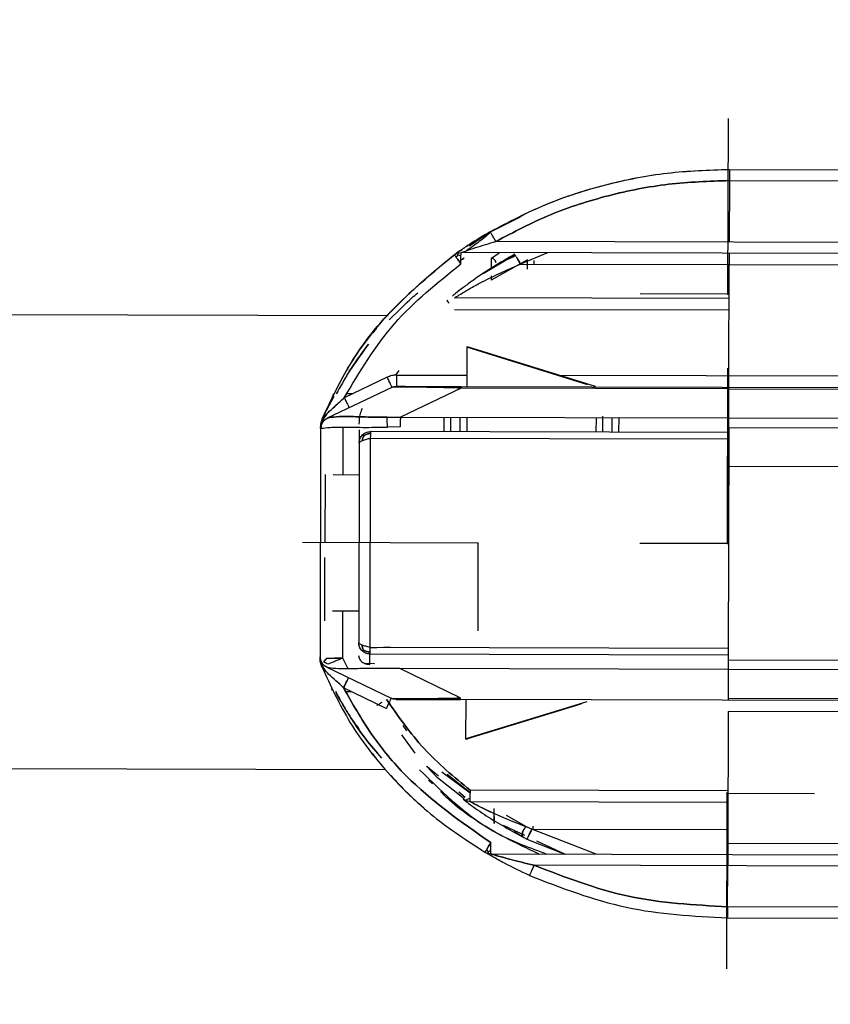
# Model space of a CAD drawing. Header units: millimetres. Extents: x -186 to 167, y -329 to -95.
# Tile 3 of 9: x -117 to -81, y -232 to -189. Entities that reach past the tile are written whole.
import ezdxf

# ---------------------------------------------------------------- set-up
doc = ezdxf.new("R2010")
doc.units = ezdxf.units.MM
doc.header["$PDSIZE"] = -1

msp = doc.modelspace()

# ---------------------------------------------------------------- linework, layer by layer
at = {"color": 7, "linetype": 'Continuous'}
for p, q in [((-85.386, -200.826), (-85.367, -193.091)), ((-85.386, -200.826), (-89.253, -200.817)), ((-85.413, -211.826), (-85.394, -204.091)), ((-85.363, -211.826), (-85.344, -204.091)), ((-96.413, -211.799), (-104.148, -211.78)), ((-96.413, -211.799), (-96.422, -215.667)), ((-85.413, -211.826), (-89.28, -211.817)), ((-85.363, -211.826), (-89.23, -211.817)), ((-85.44, -222.826), (-85.459, -230.562)), ((-85.44, -222.826), (-81.572, -222.836))]:
    msp.add_line(p, q, dxfattribs=at)
at = {"color": 7, "linetype": 'Continuous', "lineweight": 25}
for p, q in [((-85.321, -195.327), (-15.615, -195.499)), ((-85.322, -195.822), (-85.329, -198.531)), ((-85.322, -195.822), (-20.617, -195.982)), ((-95.801, -198.047), (-94.536, -197.425)), ((-96.792, -198.696), (-95.991, -198.148)), ((-13.209, -198.709), (-95.627, -198.506)), ((-97.313, -199.021), (-97.451, -199.091)), ((-97.366, -199.208), (-97.289, -199.091)), ((-97.313, -199.021), (-97.159, -198.997)), ((-97.289, -199.091), (-97.16, -199.142)), ((-97.205, -198.918), (-97.26, -198.955)), ((-12.174, -199.207), (-97.159, -198.997)), ((-96.182, -199.921), (-94.768, -199.086)), ((-95.822, -199.24), (-95.473, -199.001)), ((-94.741, -199.136), (-95.239, -199.363)), ((-93.347, -199.007), (-94.541, -199.504)), ((-94.221, -199.322), (-95.833, -200.206)), ((-94.541, -199.504), (-85.331, -199.526)), ((-94.222, -199.724), (-94.221, -199.322)), ((-93.932, -199.505), (-93.931, -199.34)), ((-85.343, -204.431), (-85.331, -199.522)), ((-85.331, -199.522), (-12.175, -199.703)), ((-95.833, -200.023), (-95.833, -200.206)), ((-100.325, -201.967), (-99.333, -200.994)), ((-99.333, -200.994), (-99.798, -201.45)), ((-97.75, -201.093), (-97.777, -201.116)), ((-85.335, -201.026), (-97.452, -200.997)), ((-100.373, -201.789), (-158.438, -201.646)), ((-97.453, -201.497), (-85.336, -201.526)), ((-100.889, -202.334), (-101.047, -202.531)), ((-96.898, -203.147), (-96.903, -204.886)), ((-91.571, -204.818), (-96.899, -203.163)), ((-96.83, -203.163), (-96.898, -203.147)), ((-91.232, -204.903), (-96.83, -203.163)), ((-99.895, -204.198), (-100.047, -204.401)), ((-99.988, -204.395), (-96.902, -204.402)), ((-28.578, -204.571), (-92.811, -204.412)), ((-100.421, -204.492), (-102.306, -205.392)), ((-100.206, -204.939), (-103.055, -206.3)), ((-102.791, -205.249), (-102.833, -205.334)), ((-102.654, -205.222), (-102.611, -205.141)), ((-101.953, -205.224), (-102.191, -205.223)), ((-97.159, -204.969), (-99.833, -206.245)), ((-85.345, -204.998), (-97.159, -204.969)), ((-97.154, -204.897), (-11.908, -205.108)), ((-85.348, -206.281), (-85.345, -204.998)), ((-103.275, -206.316), (-102.758, -205.319)), ((-103.055, -206.3), (-103.064, -206.304)), ((-100.419, -206.247), (-99.833, -206.245)), ((-99.833, -206.245), (-85.348, -206.281)), ((-97.908, -206.895), (-97.906, -206.25)), ((-97.608, -206.896), (-97.606, -206.251)), ((-97.206, -206.252), (-97.208, -206.897)), ((-96.906, -206.252), (-96.908, -206.898)), ((-91.206, -206.266), (-91.208, -206.912)), ((-90.908, -206.913), (-90.906, -206.207)), ((-90.506, -206.268), (-90.508, -206.914)), ((-90.206, -206.269), (-90.208, -206.914)), ((-85.348, -206.281), (-11.709, -206.462)), ((-103.349, -206.754), (-103.374, -216.81)), ((-103.349, -206.754), (-103.338, -206.75)), ((-102.354, -208.784), (-102.349, -206.693)), ((-85.349, -206.926), (-101.149, -206.887)), ((-99.838, -206.674), (-100.401, -206.688)), ((-85.349, -206.71), (-85.374, -216.946)), ((-85.349, -206.71), (-11.665, -206.892)), ((-101.651, -207.386), (-101.672, -216.186)), ((-101.159, -207.187), (-101.182, -216.387)), ((-85.35, -207.226), (-101.159, -207.187)), ((-11.647, -208.608), (-85.353, -208.426)), ((-103.154, -208.783), (-103.161, -211.783)), ((-102.804, -208.783), (-101.654, -208.786)), ((-103.17, -215.221), (-103.163, -212.437)), ((-102.831, -214.783), (-101.669, -214.786)), ((-102.374, -216.876), (-102.369, -214.784)), ((-101.182, -216.387), (-85.373, -216.426)), ((-100.282, -216.39), (-101.158, -216.433)), ((-103.363, -216.814), (-103.374, -216.81)), ((-103.302, -217.249), (-103.365, -217.007)), ((-102.134, -217.345), (-102.374, -216.876)), ((-101.174, -216.687), (-85.374, -216.726)), ((-85.374, -216.946), (-31.456, -217.079)), ((-103.091, -217.262), (-103.083, -217.266)), ((-103.083, -217.266), (-100.239, -218.64)), ((-101.385, -217.09), (-100.979, -217.105)), ((-99.86, -217.336), (-100.447, -217.331)), ((-97.193, -218.626), (-99.86, -217.336)), ((-85.375, -217.372), (-99.86, -217.336)), ((-85.375, -217.37), (-85.378, -218.656)), ((-31.457, -217.504), (-85.375, -217.37)), ((-102.824, -218.318), (-102.865, -218.233)), ((-100.457, -219.086), (-102.338, -218.177)), ((-102.235, -218.347), (-101.985, -218.347)), ((-14.37, -218.902), (-97.188, -218.697)), ((-96.941, -220.448), (-96.937, -218.709)), ((-14.37, -218.831), (-85.378, -218.656)), ((-91.606, -218.804), (-96.941, -220.433)), ((-91.875, -218.907), (-96.873, -220.433)), ((-85.38, -219.222), (-85.394, -225.031)), ((-53.675, -219.3), (-85.38, -219.222)), ((-99.547, -220.075), (-99.712, -219.845)), ((-99.781, -220.258), (-99.201, -221.064)), ((-96.941, -220.448), (-96.873, -220.433)), ((-100.657, -221.277), (-101.281, -220.54)), ((-101.281, -220.54), (-100.842, -221.059)), ((-100.497, -221.789), (-158.487, -221.646)), ((-100.656, -221.595), (-100.781, -221.436)), ((-98.202, -222.145), (-98.677, -221.632)), ((-98.65, -221.656), (-98.153, -222.054)), ((-97.027, -223.076), (-98.202, -222.145)), ((-98.01, -221.885), (-96.753, -222.813)), ((-97.769, -221.981), (-96.763, -222.788)), ((-98.415, -222.42), (-98.586, -222.258)), ((-97.257, -222.773), (-96.97, -223.003)), ((-96.898, -223.101), (-96.763, -223.052)), ((-85.388, -222.726), (-96.762, -222.698)), ((-96.923, -223.172), (-97.066, -223.096)), ((-96.764, -223.198), (-96.923, -223.172)), ((-96.764, -223.198), (-85.39, -223.226)), ((-95.166, -223.798), (-94.282, -224.287)), ((-95.307, -224.237), (-94.366, -224.674)), ((-93.993, -224.285), (-93.993, -224.419)), ((-94.41, -224.772), (-94.816, -224.53)), ((-91.199, -225.512), (-94.029, -224.405)), ((-94.029, -224.405), (-85.393, -224.426)), ((-94.254, -224.852), (-92.574, -225.509)), ((-93.833, -224.921), (-92.567, -225.509)), ((-93.822, -225.062), (-93.823, -225.062)), ((-85.394, -225.031), (-52.652, -225.112)), ((-96.103, -225.43), (-95.98, -225.483)), ((-95.96, -225.413), (-96.027, -225.306)), ((-95.848, -225.501), (-95.98, -225.483)), ((-95.848, -225.501), (-13.169, -225.705)), ((-14.5, -226.197), (-93.939, -226.001)), ((-85.401, -227.831), (-85.397, -226.022)), ((-20.696, -227.99), (-85.401, -227.831)), ((-85.402, -228.326), (-15.697, -228.498))]:
    msp.add_line(p, q, dxfattribs=at)
at = {"color": 7, "linetype": 'Continuous', "lineweight": 25, "flags": 128}
msp.add_lwpolyline([(-85.345, -204.998), (-48.623, -205.088), (-11.89, -205.179)], dxfattribs=at)
at = {"color": 7, "linetype": 'Continuous', "lineweight": 25}
for radius, start, end in [(66.5, 14.25271, 171.20989), (66.367, 14.2712, 171.19244), (65.997, 14.36443, 171.14349), (58.5, 16.26381, 170.01611), (66.5, 188.50731, 345.47883), (66.367, 188.52475, 345.4352), (65.997, 188.5737, 345.35533), (58.5, 189.70109, 343.42682)]:
    msp.add_arc((-85.413, -211.826), radius, start, end, dxfattribs=at)
for points, knots in [([(-95.877, -198.077), (-95.061, -197.65), (-93.429, -196.796), (-90.791, -195.958), (-88.079, -195.419), (-86.24, -195.357), (-85.321, -195.327)], [0, 0, 0, 0, 0.250139, 0.500156, 0.750099, 1, 1, 1, 1]), ([(-95.877, -198.077), (-95.058, -197.649), (-93.423, -196.793), (-90.782, -195.956), (-88.072, -195.418), (-86.237, -195.357), (-85.321, -195.327)], [0, 0, 0, 0, 0.250904, 0.5012438, 0.7509131, 1, 1, 1, 1]), ([(-85.321, -195.327), (-85.321, -195.333), (-85.321, -195.343), (-85.321, -195.405), (-85.321, -195.469), (-85.321, -195.548), (-85.322, -195.663), (-85.322, -195.759), (-85.322, -195.822)], [0, 0, 0, 0, 0.2395843, 0.3684425, 0.5, 0.6315575, 0.7604158, 1, 1, 1, 1]), ([(-85.322, -195.822), (-86.22, -195.852), (-88.017, -195.912), (-90.666, -196.439), (-93.24, -197.256), (-94.831, -198.089), (-95.627, -198.506)], [0, 0, 0, 0, 0.2501317, 0.5002104, 0.7501855, 1, 1, 1, 1]), ([(-95.627, -198.506), (-94.831, -198.089), (-93.24, -197.256), (-90.666, -196.439), (-88.017, -195.912), (-86.22, -195.852), (-85.322, -195.822)], [0, 0, 0, 0, 0.249792, 0.49979, 0.74986, 1, 1, 1, 1]), ([(-85.322, -195.869), (-85.322, -195.898), (-85.323, -196.038), (-85.323, -196.199), (-85.323, -196.326)], [0, 0, 0, 0, 0.212077, 1, 1, 1, 1]), ([(-95.877, -198.077), (-96.189, -198.264), (-96.666, -198.55), (-97.162, -198.887), (-97.359, -199.025), (-97.438, -199.081), (-97.447, -199.088), (-97.451, -199.091)], [0, 0, 0, 0, 0.470318, 0.716895, 0.850846, 0.923401, 1, 1, 1, 1]), ([(-97.451, -199.091), (-97.448, -199.088), (-97.439, -199.082), (-97.361, -199.026), (-97.162, -198.887), (-96.666, -198.55), (-96.189, -198.264), (-95.877, -198.077)], [0, 0, 0, 0, 0.072739, 0.149175, 0.283123, 0.529694, 1, 1, 1, 1]), ([(-95.858, -198.107), (-96.047, -198.266), (-96.4, -198.565), (-96.754, -198.802), (-96.919, -198.913)], [0, 0, 0, 0, 0.533418, 1, 1, 1, 1]), ([(-95.627, -198.506), (-95.658, -198.452), (-95.706, -198.368), (-95.764, -198.268), (-95.804, -198.2), (-95.836, -198.145), (-95.868, -198.091), (-95.873, -198.083), (-95.877, -198.077)], [0, 0, 0, 0, 0.239567, 0.368431, 0.5, 0.631568, 0.760433, 1, 1, 1, 1]), ([(-95.627, -198.506), (-95.658, -198.452), (-95.706, -198.368), (-95.764, -198.268), (-95.804, -198.2), (-95.836, -198.145), (-95.868, -198.091), (-95.873, -198.083), (-95.877, -198.077)], [0, 0, 0, 0, 0.239567, 0.368431, 0.5, 0.631568, 0.760433, 1, 1, 1, 1]), ([(-97.159, -198.997), (-97.158, -198.997), (-97.156, -198.996), (-97.133, -198.988), (-97.062, -198.963), (-96.855, -198.89), (-96.368, -198.726), (-95.926, -198.595), (-95.627, -198.506)], [0, 0, 0, 0, 0.0253444, 0.0512108, 0.1053513, 0.2226789, 0.4742133, 1, 1, 1, 1]), ([(-97.451, -199.091), (-98.66, -200.093), (-100.474, -201.599), (-102.285, -204.181), (-102.945, -205.604), (-103.275, -206.316)], [0, 0, 0, 0, 0.499081, 0.749442, 1, 1, 1, 1]), ([(-103.275, -206.316), (-102.922, -205.559), (-102.229, -204.076), (-100.388, -201.514), (-98.61, -200.047), (-97.451, -199.091)], [0, 0, 0, 0, 0.266649, 0.522464, 1, 1, 1, 1]), ([(-94.78, -199.064), (-95.1, -199.246), (-95.744, -199.61), (-96.504, -200.124), (-97.048, -200.525), (-97.37, -200.777), (-97.494, -200.881), (-97.537, -200.916)], [0, 0, 0, 0, 0.301998, 0.607191, 0.762241, 0.919588, 1, 1, 1, 1]), ([(-97.451, -199.091), (-97.45, -199.092), (-97.448, -199.094), (-97.432, -199.117), (-97.405, -199.153), (-97.379, -199.189), (-97.366, -199.208)], [0, 0, 0, 0, 0.233185, 0.480209, 0.737402, 1, 1, 1, 1]), ([(-97.366, -199.208), (-97.379, -199.189), (-97.405, -199.153), (-97.432, -199.117), (-97.448, -199.094), (-97.45, -199.092), (-97.451, -199.091)], [0, 0, 0, 0, 0.262598, 0.519791, 0.766814, 1, 1, 1, 1]), ([(-97.366, -199.208), (-97.351, -199.228), (-97.321, -199.269), (-97.268, -199.342), (-97.215, -199.417), (-97.178, -199.468), (-97.16, -199.493)], [0, 0, 0, 0, 0.262598, 0.519791, 0.766815, 1, 1, 1, 1]), ([(-97.16, -199.493), (-97.178, -199.468), (-97.215, -199.417), (-97.268, -199.342), (-97.321, -199.269), (-97.351, -199.228), (-97.366, -199.208)], [0, 0, 0, 0, 0.2331856, 0.4802088, 0.7374024, 1, 1, 1, 1]), ([(-97.289, -199.091), (-97.295, -199.071), (-97.309, -199.03), (-97.311, -199.024), (-97.313, -199.021)], [0, 0, 0, 0, 0.500559, 1, 1, 1, 1]), ([(-97.313, -199.021), (-97.311, -199.024), (-97.309, -199.03), (-97.295, -199.071), (-97.289, -199.091)], [0, 0, 0, 0, 0.499441, 1, 1, 1, 1]), ([(-97.16, -199.142), (-97.16, -199.121), (-97.159, -199.077), (-97.159, -199.032), (-97.159, -199.003), (-97.159, -198.999), (-97.159, -198.997)], [0, 0, 0, 0, 0.25, 0.5, 0.75, 1, 1, 1, 1]), ([(-97.16, -199.493), (-97.16, -199.46), (-97.16, -199.395), (-97.16, -199.302), (-97.16, -199.215), (-97.16, -199.166), (-97.16, -199.142)], [0, 0, 0, 0, 0.2499998, 0.5, 0.75, 1, 1, 1, 1]), ([(-94.712, -199.19), (-94.711, -199.191), (-94.7, -199.211), (-94.673, -199.262), (-94.618, -199.363), (-94.572, -199.448), (-94.541, -199.504)], [0, 0, 0, 0, 0.014413, 0.273897, 0.527989, 1, 1, 1, 1]), ([(-94.541, -199.504), (-94.572, -199.448), (-94.618, -199.363), (-94.673, -199.262), (-94.7, -199.211), (-94.711, -199.191), (-94.712, -199.19)], [0, 0, 0, 0, 0.472011, 0.726103, 0.985587, 1, 1, 1, 1]), ([(-102.306, -205.392), (-101.627, -204.255), (-100.268, -201.978), (-98.197, -200.322), (-97.16, -199.493)], [0, 0, 0, 0, 0.499532, 1, 1, 1, 1]), ([(-102.306, -205.392), (-101.627, -204.255), (-100.268, -201.978), (-98.197, -200.322), (-97.16, -199.493)], [0, 0, 0, 0, 0.499532, 1, 1, 1, 1]), ([(-97.452, -200.997), (-97.448, -200.994), (-97.441, -200.99), (-97.364, -200.941), (-97.171, -200.82), (-96.809, -200.604), (-95.966, -200.13), (-95.16, -199.776), (-94.541, -199.504)], [0, 0, 0, 0, 0.047078, 0.095748, 0.203191, 0.331882, 0.487158, 1, 1, 1, 1]), ([(-97.146, -199.314), (-97.111, -199.292), (-97.042, -199.247), (-97.031, -199.239), (-97.025, -199.236)], [0, 0, 0, 0, 0.499741, 1, 1, 1, 1]), ([(-97.025, -199.236), (-97.03, -199.239), (-97.042, -199.246), (-97.111, -199.291), (-97.146, -199.314)], [0, 0, 0, 0, 0.489667, 1, 1, 1, 1]), ([(-97.025, -199.236), (-97.026, -199.236), (-97.027, -199.237), (-97.056, -199.256), (-97.056, -199.256)], [0, 0, 0, 0, 0.999787, 1, 1, 1, 1]), ([(-95.831, -199.239), (-95.831, -199.257), (-95.831, -199.293), (-95.832, -199.587), (-95.832, -199.733)], [0, 0, 0, 0, 0.5035624, 1, 1, 1, 1]), ([(-95.631, -199.439), (-95.634, -199.414), (-95.638, -199.375), (-95.663, -199.329), (-95.689, -199.297), (-95.721, -199.271), (-95.767, -199.246), (-95.806, -199.241), (-95.831, -199.239)], [0, 0, 0, 0, 0.239457, 0.368361, 0.5, 0.631639, 0.760543, 1, 1, 1, 1]), ([(-95.831, -199.239), (-95.806, -199.241), (-95.767, -199.246), (-95.721, -199.271), (-95.689, -199.297), (-95.663, -199.329), (-95.638, -199.375), (-95.634, -199.414), (-95.631, -199.439)], [0, 0, 0, 0, 0.239457, 0.368361, 0.5, 0.631639, 0.760543, 1, 1, 1, 1]), ([(-99.798, -201.45), (-99.643, -201.291), (-99.4, -201.042), (-99.157, -200.845), (-99.069, -200.774)], [0, 0, 0, 0, 0.638673, 1, 1, 1, 1]), ([(-97.682, -201.228), (-97.697, -201.21), (-97.727, -201.176), (-97.756, -201.141), (-97.774, -201.12), (-97.776, -201.117), (-97.777, -201.116)], [0, 0, 0, 0, 0.262718, 0.519977, 0.766968, 1, 1, 1, 1]), ([(-97.777, -201.116), (-97.776, -201.117), (-97.774, -201.12), (-97.756, -201.141), (-97.727, -201.176), (-97.697, -201.21), (-97.682, -201.228)], [0, 0, 0, 0, 0.233032, 0.480023, 0.737282, 1, 1, 1, 1]), ([(-101.238, -203.035), (-101.506, -203.398), (-101.911, -203.947), (-102.289, -204.567), (-102.499, -204.932), (-102.63, -205.175), (-102.646, -205.206), (-102.654, -205.222)], [0, 0, 0, 0, 0.333255, 0.504483, 0.671142, 0.835519, 1, 1, 1, 1]), ([(-102.276, -204.55), (-102.275, -204.548), (-102.204, -204.425), (-101.897, -203.927), (-101.501, -203.392), (-101.238, -203.035)], [0, 0, 0, 0, 0.005466, 0.337323, 1, 1, 1, 1]), ([(-99.988, -204.395), (-100.063, -204.399), (-100.212, -204.407), (-100.351, -204.464), (-100.421, -204.492)], [0, 0, 0, 0, 0.499574, 1, 1, 1, 1]), ([(-99.988, -204.395), (-100.063, -204.399), (-100.213, -204.406), (-100.352, -204.464), (-100.421, -204.492)], [0, 0, 0, 0, 0.499997, 1, 1, 1, 1]), ([(-99.989, -204.89), (-99.989, -204.884), (-99.989, -204.874), (-99.989, -204.812), (-99.989, -204.748), (-99.988, -204.669), (-99.988, -204.553), (-99.988, -204.457), (-99.988, -204.395)], [0, 0, 0, 0, 0.239577, 0.368438, 0.5, 0.631562, 0.760423, 1, 1, 1, 1]), ([(-100.421, -204.492), (-100.394, -204.549), (-100.353, -204.635), (-100.303, -204.74), (-100.268, -204.811), (-100.24, -204.869), (-100.213, -204.924), (-100.209, -204.933), (-100.206, -204.939)], [0, 0, 0, 0, 0.239565, 0.36843, 0.5, 0.63157, 0.760435, 1, 1, 1, 1]), ([(-97.159, -204.969), (-97.567, -204.959), (-98.318, -204.941), (-99.175, -204.927), (-99.678, -204.923), (-100.084, -204.924), (-100.156, -204.933), (-100.206, -204.939)], [0, 0, 0, 0, 0.270845, 0.498054, 0.618126, 0.738462, 1, 1, 1, 1]), ([(-97.159, -204.969), (-97.532, -204.96), (-98.282, -204.942), (-99.16, -204.927), (-99.697, -204.923), (-100.092, -204.925), (-100.16, -204.933), (-100.206, -204.939)], [0, 0, 0, 0, 0.248139, 0.497882, 0.624088, 0.750281, 1, 1, 1, 1]), ([(-99.989, -204.89), (-99.96, -204.89), (-99.916, -204.891), (-99.557, -204.891), (-99.18, -204.892), (-98.72, -204.893), (-98.046, -204.895), (-97.511, -204.896), (-97.154, -204.897)], [0, 0, 0, 0, 0.249059, 0.373167, 0.497248, 0.621902, 0.747379, 1, 1, 1, 1]), ([(-99.989, -204.89), (-99.96, -204.89), (-99.915, -204.891), (-99.557, -204.891), (-99.185, -204.892), (-98.727, -204.893), (-98.053, -204.895), (-97.511, -204.896), (-97.154, -204.897)], [0, 0, 0, 0, 0.249054, 0.373161, 0.497247, 0.616799, 0.747384, 1, 1, 1, 1]), ([(-91.308, -204.9), (-91.294, -204.902), (-91.274, -204.904), (-91.25, -204.906), (-91.239, -204.907), (-91.233, -204.907), (-91.228, -204.907), (-91.225, -204.906), (-91.226, -204.905), (-91.23, -204.904), (-91.232, -204.903)], [0, 0, 0, 0, 0.338307, 0.458498, 0.554458, 0.597737, 0.640749, 0.73477, 0.851855, 1, 1, 1, 1]), ([(-91.308, -204.9), (-91.296, -204.901), (-91.28, -204.903), (-91.257, -204.905), (-91.244, -204.906), (-91.235, -204.907), (-91.23, -204.907), (-91.227, -204.907), (-91.224, -204.906), (-91.228, -204.904), (-91.232, -204.903)], [0, 0, 0, 0, 0.27222, 0.399607, 0.517405, 0.573109, 0.628657, 0.685367, 0.743866, 1, 1, 1, 1]), ([(-102.967, -205.993), (-102.882, -205.915), (-102.668, -205.718), (-102.442, -205.515), (-102.306, -205.392)], [0, 0, 0, 0, 0.396657, 1, 1, 1, 1]), ([(-102.967, -205.993), (-102.862, -205.896), (-102.701, -205.749), (-102.492, -205.562), (-102.384, -205.463), (-102.33, -205.412), (-102.313, -205.398), (-102.308, -205.394), (-102.306, -205.392)], [0, 0, 0, 0, 0.491226, 0.746793, 0.927948, 0.97769, 0.992265, 1, 1, 1, 1]), ([(-102.306, -205.392), (-102.279, -205.449), (-102.237, -205.535), (-102.188, -205.639), (-102.153, -205.711), (-102.125, -205.769), (-102.098, -205.824), (-102.094, -205.833), (-102.091, -205.839)], [0, 0, 0, 0, 0.239565, 0.36843, 0.5, 0.63157, 0.760435, 1, 1, 1, 1]), ([(-103.34, -206.557), (-103.288, -206.444), (-103.191, -206.23), (-103.039, -206.069), (-102.967, -205.993)], [0, 0, 0, 0, 0.526939, 1, 1, 1, 1]), ([(-102.967, -205.993), (-103.039, -206.07), (-103.149, -206.187), (-103.264, -206.383), (-103.314, -206.497), (-103.34, -206.557)], [0, 0, 0, 0, 0.47194, 0.725436, 1, 1, 1, 1]), ([(-101.649, -206.56), (-101.641, -206.399), (-101.631, -206.157), (-101.537, -205.935), (-101.505, -205.862)], [0, 0, 0, 0, 0.666668, 1, 1, 1, 1]), ([(-103.064, -206.304), (-103.104, -206.327), (-103.186, -206.374), (-103.277, -206.485), (-103.338, -206.614), (-103.345, -206.708), (-103.349, -206.754)], [0, 0, 0, 0, 0.245009, 0.5, 0.754991, 1, 1, 1, 1]), ([(-103.349, -206.691), (-103.349, -206.673), (-103.349, -206.638), (-103.342, -206.583), (-103.34, -206.557)], [0, 0, 0, 0, 0.529185, 1, 1, 1, 1]), ([(-103.34, -206.557), (-103.342, -206.577), (-103.346, -206.603), (-103.347, -206.625), (-103.347, -206.632), (-103.348, -206.655), (-103.349, -206.673), (-103.349, -206.691)], [0, 0, 0, 0, 0.359192, 0.454213, 0.482897, 0.499312, 1, 1, 1, 1]), ([(-103.275, -206.316), (-103.288, -206.351), (-103.317, -206.429), (-103.332, -206.512), (-103.34, -206.557)], [0, 0, 0, 0, 0.451321, 1, 1, 1, 1]), ([(-103.34, -206.557), (-103.338, -206.547), (-103.334, -206.519), (-103.318, -206.437), (-103.294, -206.368), (-103.275, -206.316)], [0, 0, 0, 0, 0.124149, 0.332274, 1, 1, 1, 1]), ([(-103.338, -206.75), (-103.335, -206.704), (-103.327, -206.61), (-103.267, -206.48), (-103.176, -206.37), (-103.095, -206.323), (-103.055, -206.3)], [0, 0, 0, 0, 0.244993, 0.5, 0.755007, 1, 1, 1, 1]), ([(-103.055, -206.3), (-103.095, -206.323), (-103.176, -206.37), (-103.267, -206.48), (-103.327, -206.61), (-103.335, -206.704), (-103.338, -206.75)], [0, 0, 0, 0, 0.244993, 0.5, 0.755007, 1, 1, 1, 1]), ([(-100.419, -206.247), (-100.744, -206.247), (-101.396, -206.247), (-102.219, -206.213), (-102.837, -206.238), (-102.983, -206.279), (-103.055, -206.3)], [0, 0, 0, 0, 0.24757, 0.498135, 0.749658, 1, 1, 1, 1]), ([(-103.055, -206.3), (-102.983, -206.279), (-102.837, -206.238), (-102.219, -206.213), (-101.396, -206.247), (-100.744, -206.247), (-100.419, -206.247)], [0, 0, 0, 0, 0.250342, 0.501865, 0.75243, 1, 1, 1, 1]), ([(-100.401, -206.688), (-100.403, -206.644), (-100.408, -206.554), (-100.413, -206.428), (-100.418, -206.319), (-100.419, -206.271), (-100.419, -206.247)], [0, 0, 0, 0, 0.245375, 0.5, 0.754625, 1, 1, 1, 1]), ([(-100.401, -206.688), (-100.403, -206.644), (-100.408, -206.554), (-100.413, -206.428), (-100.418, -206.319), (-100.419, -206.271), (-100.419, -206.247)], [0, 0, 0, 0, 0.245375, 0.5, 0.754625, 1, 1, 1, 1]), ([(-99.833, -206.245), (-99.833, -206.269), (-99.835, -206.319), (-99.836, -206.425), (-99.838, -206.546), (-99.838, -206.632), (-99.838, -206.674)], [0, 0, 0, 0, 0.245807, 0.5, 0.754193, 1, 1, 1, 1]), ([(-85.349, -206.71), (-85.349, -206.666), (-85.349, -206.58), (-85.348, -206.46), (-85.348, -206.355), (-85.348, -206.305), (-85.348, -206.281)], [0, 0, 0, 0, 0.251459, 0.500099, 0.751488, 1, 1, 1, 1]), ([(-103.349, -206.691), (-103.349, -206.701), (-103.349, -206.723), (-103.349, -206.743), (-103.349, -206.754)], [0, 0, 0, 0, 0.471413, 1, 1, 1, 1]), ([(-103.338, -206.75), (-103.268, -206.735), (-103.128, -206.705), (-102.444, -206.682), (-101.508, -206.706), (-100.771, -206.694), (-100.401, -206.688)], [0, 0, 0, 0, 0.2497, 0.498255, 0.747733, 1, 1, 1, 1]), ([(-101.649, -206.81), (-101.65, -206.976), (-101.65, -207.308), (-101.651, -207.36), (-101.651, -207.386)], [0, 0, 0, 0, 0.500091, 1, 1, 1, 1]), ([(-101.503, -207.033), (-101.479, -207.011), (-101.43, -206.968), (-101.342, -206.922), (-101.248, -206.893), (-101.182, -206.889), (-101.149, -206.887)], [0, 0, 0, 0, 0.25, 0.5, 0.75, 1, 1, 1, 1]), ([(-101.433, -207.052), (-101.451, -207.043), (-101.489, -207.023), (-101.498, -207.03), (-101.503, -207.033)], [0, 0, 0, 0, 0.487462, 1, 1, 1, 1]), ([(-101.503, -207.033), (-101.498, -207.03), (-101.489, -207.023), (-101.451, -207.043), (-101.433, -207.052)], [0, 0, 0, 0, 0.512538, 1, 1, 1, 1]), ([(-101.155, -206.975), (-101.182, -206.976), (-101.233, -206.978), (-101.33, -207.002), (-101.391, -207.032), (-101.433, -207.052)], [0, 0, 0, 0, 0.268799, 0.50253, 1, 1, 1, 1]), ([(-101.433, -207.052), (-101.391, -207.032), (-101.33, -207.002), (-101.233, -206.978), (-101.182, -206.976), (-101.155, -206.975)], [0, 0, 0, 0, 0.49747, 0.731201, 1, 1, 1, 1]), ([(-101.155, -206.975), (-101.155, -206.99), (-101.156, -207.019), (-101.157, -207.072), (-101.158, -207.129), (-101.159, -207.168), (-101.159, -207.187)], [0, 0, 0, 0, 0.25, 0.5, 0.75, 1, 1, 1, 1]), ([(-101.149, -206.887), (-101.15, -206.889), (-101.151, -206.891), (-101.152, -206.909), (-101.154, -206.936), (-101.155, -206.962), (-101.155, -206.975)], [0, 0, 0, 0, 0.2499998, 0.5000001, 0.75, 1, 1, 1, 1]), ([(-101.651, -207.386), (-101.649, -207.354), (-101.645, -207.288), (-101.615, -207.194), (-101.569, -207.106), (-101.525, -207.057), (-101.503, -207.033)], [0, 0, 0, 0, 0.25, 0.5, 0.75, 1, 1, 1, 1]), ([(-101.507, -207.287), (-101.528, -207.295), (-101.571, -207.311), (-101.616, -207.336), (-101.645, -207.361), (-101.649, -207.378), (-101.651, -207.386)], [0, 0, 0, 0, 0.25, 0.5, 0.75, 1, 1, 1, 1]), ([(-101.507, -207.287), (-101.502, -207.244), (-101.491, -207.16), (-101.452, -207.088), (-101.433, -207.052)], [0, 0, 0, 0, 0.512149, 1, 1, 1, 1]), ([(-101.433, -207.052), (-101.452, -207.088), (-101.491, -207.16), (-101.502, -207.244), (-101.507, -207.287)], [0, 0, 0, 0, 0.487851, 1, 1, 1, 1]), ([(-101.159, -207.187), (-101.191, -207.196), (-101.256, -207.212), (-101.349, -207.237), (-101.435, -207.262), (-101.483, -207.278), (-101.507, -207.287)], [0, 0, 0, 0, 0.25, 0.5, 0.75, 1, 1, 1, 1]), ([(-101.527, -216.54), (-101.549, -216.516), (-101.592, -216.467), (-101.637, -216.379), (-101.667, -216.284), (-101.671, -216.219), (-101.672, -216.186)], [0, 0, 0, 0, 0.25, 0.5, 0.75, 1, 1, 1, 1]), ([(-101.672, -216.186), (-101.671, -216.195), (-101.667, -216.211), (-101.638, -216.236), (-101.593, -216.261), (-101.551, -216.278), (-101.529, -216.287)], [0, 0, 0, 0, 0.25, 0.5, 0.75, 1, 1, 1, 1]), ([(-101.529, -216.287), (-101.524, -216.329), (-101.514, -216.413), (-101.475, -216.486), (-101.456, -216.521)], [0, 0, 0, 0, 0.512149, 1, 1, 1, 1]), ([(-101.456, -216.521), (-101.475, -216.486), (-101.514, -216.413), (-101.524, -216.329), (-101.529, -216.287)], [0, 0, 0, 0, 0.487851, 1, 1, 1, 1]), ([(-101.529, -216.287), (-101.505, -216.295), (-101.457, -216.312), (-101.371, -216.337), (-101.278, -216.362), (-101.214, -216.379), (-101.182, -216.387)], [0, 0, 0, 0, 0.25, 0.5, 0.75, 1, 1, 1, 1]), ([(-101.456, -216.521), (-101.475, -216.531), (-101.512, -216.551), (-101.522, -216.544), (-101.527, -216.54)], [0, 0, 0, 0, 0.487462, 1, 1, 1, 1]), ([(-101.527, -216.54), (-101.522, -216.544), (-101.512, -216.551), (-101.475, -216.531), (-101.456, -216.521)], [0, 0, 0, 0, 0.512538, 1, 1, 1, 1]), ([(-101.174, -216.687), (-101.206, -216.686), (-101.272, -216.682), (-101.366, -216.651), (-101.454, -216.606), (-101.502, -216.562), (-101.527, -216.54)], [0, 0, 0, 0, 0.25, 0.5, 0.75, 1, 1, 1, 1]), ([(-101.179, -216.6), (-101.206, -216.598), (-101.257, -216.596), (-101.354, -216.572), (-101.415, -216.542), (-101.456, -216.521)], [0, 0, 0, 0, 0.268799, 0.50253, 1, 1, 1, 1]), ([(-101.456, -216.521), (-101.415, -216.542), (-101.354, -216.572), (-101.257, -216.596), (-101.206, -216.598), (-101.179, -216.6)], [0, 0, 0, 0, 0.49747, 0.731201, 1, 1, 1, 1]), ([(-101.182, -216.387), (-101.181, -216.407), (-101.181, -216.446), (-101.181, -216.503), (-101.18, -216.556), (-101.179, -216.585), (-101.179, -216.6)], [0, 0, 0, 0, 0.25, 0.5, 0.75, 1, 1, 1, 1]), ([(-103.374, -216.81), (-103.37, -216.856), (-103.363, -216.95), (-103.303, -217.08), (-103.212, -217.191), (-103.131, -217.238), (-103.091, -217.262)], [0, 0, 0, 0, 0.245009, 0.5, 0.754991, 1, 1, 1, 1]), ([(-103.374, -216.873), (-103.374, -216.863), (-103.374, -216.841), (-103.374, -216.821), (-103.374, -216.81)], [0, 0, 0, 0, 0.471414, 1, 1, 1, 1]), ([(-103.365, -217.007), (-103.368, -216.987), (-103.371, -216.961), (-103.372, -216.939), (-103.372, -216.933), (-103.373, -216.909), (-103.374, -216.891), (-103.374, -216.873)], [0, 0, 0, 0, 0.359188, 0.45421, 0.482896, 0.499312, 1, 1, 1, 1]), ([(-103.365, -217.007), (-103.368, -216.981), (-103.374, -216.926), (-103.374, -216.892), (-103.374, -216.873)], [0, 0, 0, 0, 0.470815, 1, 1, 1, 1]), ([(-102.996, -217.573), (-103.067, -217.496), (-103.176, -217.378), (-103.291, -217.182), (-103.34, -217.067), (-103.365, -217.007)], [0, 0, 0, 0, 0.47194, 0.725436, 1, 1, 1, 1]), ([(-102.996, -217.573), (-103.067, -217.496), (-103.219, -217.335), (-103.315, -217.12), (-103.365, -217.007)], [0, 0, 0, 0, 0.473061, 1, 1, 1, 1]), ([(-103.365, -217.007), (-103.357, -217.054), (-103.343, -217.137), (-103.314, -217.215), (-103.302, -217.249)], [0, 0, 0, 0, 0.570212, 1, 1, 1, 1]), ([(-103.083, -217.266), (-103.122, -217.243), (-103.203, -217.195), (-103.293, -217.084), (-103.353, -216.954), (-103.36, -216.86), (-103.363, -216.814)], [0, 0, 0, 0, 0.244993, 0.5, 0.755007, 1, 1, 1, 1]), ([(-103.081, -216.874), (-103.107, -216.903), (-103.159, -216.961), (-103.195, -217.011), (-103.214, -217.036)], [0, 0, 0, 0, 0.49427, 1, 1, 1, 1]), ([(-103.214, -217.036), (-103.195, -217.011), (-103.159, -216.961), (-103.107, -216.903), (-103.081, -216.874)], [0, 0, 0, 0, 0.50573, 1, 1, 1, 1]), ([(-103.081, -216.874), (-103.032, -216.874), (-102.934, -216.875), (-102.759, -216.875), (-102.57, -216.875), (-102.439, -216.876), (-102.374, -216.876)], [0, 0, 0, 0, 0.25, 0.5, 0.75, 1, 1, 1, 1]), ([(-102.374, -216.876), (-102.431, -216.899), (-102.547, -216.946), (-102.72, -217.015), (-102.888, -217.082), (-102.982, -217.12), (-103.03, -217.139)], [0, 0, 0, 0, 0.233031, 0.480021, 0.737281, 1, 1, 1, 1]), ([(-102.374, -216.876), (-102.44, -216.876), (-102.562, -216.876), (-102.678, -216.875), (-102.731, -216.875)], [0, 0, 0, 0, 0.536579, 1, 1, 1, 1]), ([(-101.674, -216.762), (-101.667, -216.81), (-101.657, -216.885), (-101.595, -216.975), (-101.531, -217.037), (-101.451, -217.086), (-101.334, -217.135), (-101.238, -217.143), (-101.175, -217.148)], [0, 0, 0, 0, 0.239457, 0.368361, 0.5, 0.631639, 0.760543, 1, 1, 1, 1]), ([(-101.674, -216.762), (-101.667, -216.81), (-101.657, -216.885), (-101.595, -216.975), (-101.531, -217.037), (-101.451, -217.086), (-101.334, -217.135), (-101.238, -217.143), (-101.175, -217.148)], [0, 0, 0, 0, 0.239457, 0.368361, 0.5, 0.631639, 0.760543, 1, 1, 1, 1]), ([(-101.179, -216.6), (-101.178, -216.613), (-101.178, -216.639), (-101.176, -216.666), (-101.175, -216.684), (-101.174, -216.686), (-101.174, -216.687)], [0, 0, 0, 0, 0.25, 0.4999999, 0.7500002, 1, 1, 1, 1]), ([(-101.175, -217.148), (-101.174, -217.015), (-101.174, -216.75), (-101.174, -216.708), (-101.174, -216.687)], [0, 0, 0, 0, 0.500091, 1, 1, 1, 1]), ([(-103.302, -217.249), (-102.911, -218.089), (-102.13, -219.77), (-100.422, -221.976), (-98.425, -223.914), (-96.877, -224.925), (-96.103, -225.43)], [0, 0, 0, 0, 0.250311, 0.500416, 0.750304, 1, 1, 1, 1]), ([(-103.03, -217.139), (-103.066, -217.122), (-103.137, -217.088), (-103.188, -217.053), (-103.214, -217.036)], [0, 0, 0, 0, 0.512601, 1, 1, 1, 1]), ([(-100.447, -217.331), (-100.771, -217.33), (-101.423, -217.327), (-102.247, -217.356), (-102.864, -217.328), (-103.01, -217.287), (-103.083, -217.266)], [0, 0, 0, 0, 0.24757, 0.498136, 0.749658, 1, 1, 1, 1]), ([(-100.447, -217.331), (-100.771, -217.33), (-101.423, -217.327), (-102.247, -217.356), (-102.864, -217.328), (-103.01, -217.287), (-103.083, -217.266)], [0, 0, 0, 0, 0.24757, 0.498136, 0.749658, 1, 1, 1, 1]), ([(-85.375, -217.337), (-85.375, -217.356), (-85.375, -217.394), (-85.375, -217.449), (-85.375, -217.5), (-85.376, -217.557), (-85.375, -217.613), (-85.375, -217.621), (-85.376, -217.626)], [0, 0, 0, 0, 0.10076, 0.206776, 0.321108, 0.446208, 0.676472, 1, 1, 1, 1]), ([(-102.338, -218.177), (-102.451, -218.073), (-102.676, -217.868), (-102.89, -217.67), (-102.996, -217.573)], [0, 0, 0, 0, 0.508549, 1, 1, 1, 1]), ([(-102.338, -218.177), (-102.366, -218.151), (-102.396, -218.125), (-102.426, -218.097), (-102.433, -218.09), (-102.518, -218.012), (-102.711, -217.836), (-102.891, -217.67), (-102.996, -217.573)], [0, 0, 0, 0, 0.128063, 0.129074, 0.137661, 0.162086, 0.508674, 1, 1, 1, 1]), ([(-102.12, -217.731), (-102.123, -217.737), (-102.128, -217.746), (-102.155, -217.802), (-102.183, -217.859), (-102.218, -217.93), (-102.268, -218.034), (-102.31, -218.121), (-102.338, -218.177)], [0, 0, 0, 0, 0.239565, 0.36843, 0.5, 0.63157, 0.760435, 1, 1, 1, 1]), ([(-102.338, -218.177), (-101.948, -218.87), (-101.168, -220.256), (-99.122, -222.719), (-97.157, -224.091), (-95.847, -225.005)], [0, 0, 0, 0, 0.249934, 0.500082, 1, 1, 1, 1]), ([(-95.847, -225.005), (-97.157, -224.091), (-99.122, -222.719), (-101.168, -220.256), (-101.948, -218.87), (-102.338, -218.177)], [0, 0, 0, 0, 0.499919, 0.750066, 1, 1, 1, 1]), ([(-100.933, -220.951), (-101.051, -220.814), (-101.476, -220.324), (-101.941, -219.628), (-102.321, -219.01), (-102.529, -218.642), (-102.661, -218.394), (-102.678, -218.362), (-102.686, -218.346)], [0, 0, 0, 0, 0.113906, 0.409218, 0.557105, 0.70481, 0.852415, 1, 1, 1, 1]), ([(-102.686, -218.346), (-102.678, -218.361), (-102.662, -218.392), (-102.533, -218.636), (-102.323, -219.004), (-102.053, -219.46), (-101.792, -219.82), (-101.666, -219.995)], [0, 0, 0, 0, 0.198639, 0.397158, 0.598435, 0.805237, 1, 1, 1, 1]), ([(-100.446, -218.689), (-99.923, -219.44), (-98.876, -220.943), (-97.467, -222.113), (-96.762, -222.698)], [0, 0, 0, 0, 0.499624, 1, 1, 1, 1]), ([(-96.762, -222.698), (-97.467, -222.113), (-98.876, -220.943), (-99.923, -219.44), (-100.446, -218.689)], [0, 0, 0, 0, 0.500376, 1, 1, 1, 1]), ([(-100.239, -218.64), (-100.194, -218.646), (-100.126, -218.656), (-99.731, -218.659), (-99.194, -218.658), (-98.316, -218.647), (-97.566, -218.633), (-97.193, -218.626)], [0, 0, 0, 0, 0.249706, 0.37589, 0.502091, 0.751846, 1, 1, 1, 1]), ([(-100.239, -218.64), (-100.19, -218.647), (-100.118, -218.656), (-99.712, -218.66), (-99.209, -218.658), (-98.352, -218.648), (-97.601, -218.634), (-97.193, -218.626)], [0, 0, 0, 0, 0.261513, 0.381846, 0.501918, 0.729124, 1, 1, 1, 1]), ([(-97.188, -218.697), (-97.546, -218.696), (-98.08, -218.695), (-98.754, -218.693), (-99.214, -218.692), (-99.591, -218.691), (-99.95, -218.69), (-99.994, -218.69), (-100.023, -218.69)], [0, 0, 0, 0, 0.252637, 0.37812, 0.502778, 0.626854, 0.750954, 1, 1, 1, 1]), ([(-100.023, -218.69), (-99.994, -218.69), (-99.949, -218.69), (-99.591, -218.691), (-99.219, -218.692), (-98.761, -218.693), (-98.087, -218.695), (-97.545, -218.696), (-97.188, -218.697)], [0, 0, 0, 0, 0.249041, 0.373201, 0.497221, 0.616852, 0.747369, 1, 1, 1, 1]), ([(-100.87, -218.954), (-100.864, -218.951), (-100.856, -218.945), (-100.803, -218.912), (-100.748, -218.878), (-100.692, -218.843), (-100.653, -218.819), (-100.64, -218.811)], [0, 0, 0, 0, 0.344002, 0.529184, 0.718297, 0.907409, 1, 1, 1, 1]), ([(-100.87, -218.954), (-100.865, -218.951), (-100.858, -218.947), (-100.82, -218.923), (-100.809, -218.916)], [0, 0, 0, 0, 0.699549, 1, 1, 1, 1]), ([(-102.026, -219.484), (-101.804, -219.834), (-101.582, -220.184), (-101.281, -220.54), (-101.281, -220.54)], [0, 0, 0, 0, 0.999918, 1, 1, 1, 1]), ([(-101.081, -221.059), (-100.904, -221.302), (-100.718, -221.557), (-100.506, -221.779), (-100.497, -221.789)], [0, 0, 0, 0, 0.9565135, 1, 1, 1, 1]), ([(-100.256, -222.044), (-100.013, -222.311), (-99.529, -222.841), (-99.041, -223.261), (-98.798, -223.47)], [0, 0, 0, 0, 0.502333, 1, 1, 1, 1]), ([(-98.991, -221.793), (-97.904, -222.856), (-96.255, -224.469), (-94.105, -225.243), (-93.371, -225.507)], [0, 0, 0, 0, 0.6588464, 1, 1, 1, 1]), ([(-93.728, -225.506), (-94.329, -225.222), (-95.723, -224.561), (-97.179, -223.61), (-97.936, -222.877), (-98.061, -222.756)], [0, 0, 0, 0, 0.386958, 0.898832, 1, 1, 1, 1]), ([(-96.763, -223.052), (-96.763, -223.074), (-96.763, -223.117), (-96.763, -223.163), (-96.764, -223.193), (-96.764, -223.196), (-96.764, -223.198)], [0, 0, 0, 0, 0.25, 0.4999999, 0.7500002, 1, 1, 1, 1]), ([(-97.066, -223.096), (-97.06, -223.1), (-97.048, -223.109), (-96.931, -223.199), (-96.605, -223.44), (-95.719, -224.058), (-94.836, -224.536), (-94.254, -224.852)], [0, 0, 0, 0, 0.068388, 0.13569, 0.265707, 0.515237, 1, 1, 1, 1]), ([(-96.898, -223.101), (-96.905, -223.122), (-96.919, -223.162), (-96.922, -223.169), (-96.923, -223.172)], [0, 0, 0, 0, 0.500694, 1, 1, 1, 1]), ([(-96.923, -223.172), (-96.922, -223.169), (-96.919, -223.162), (-96.905, -223.122), (-96.898, -223.101)], [0, 0, 0, 0, 0.499306, 1, 1, 1, 1]), ([(-94.029, -224.405), (-94.588, -224.192), (-95.417, -223.875), (-96.295, -223.445), (-96.626, -223.272), (-96.745, -223.208), (-96.758, -223.202), (-96.764, -223.198)], [0, 0, 0, 0, 0.51605, 0.765557, 0.885072, 0.943056, 1, 1, 1, 1]), ([(-94.029, -224.405), (-94.59, -224.191), (-95.328, -223.91), (-96.128, -223.527), (-96.482, -223.348), (-96.676, -223.245), (-96.753, -223.204), (-96.76, -223.2), (-96.764, -223.198)], [0, 0, 0, 0, 0.515646, 0.677788, 0.808083, 0.911835, 0.957024, 1, 1, 1, 1]), ([(-95.693, -224.163), (-95.692, -224.139), (-95.692, -224.085), (-95.692, -223.802), (-95.691, -223.539), (-95.691, -223.506)], [0, 0, 0, 0, 0.409154, 0.926698, 1, 1, 1, 1]), ([(-95.692, -223.856), (-95.692, -223.894), (-95.692, -224.103), (-95.692, -224.136), (-95.693, -224.163)], [0, 0, 0, 0, 0.186609, 1, 1, 1, 1]), ([(-94.282, -224.287), (-94.297, -224.302), (-94.329, -224.333), (-94.375, -224.398), (-94.417, -224.477), (-94.447, -224.563), (-94.46, -224.643), (-94.456, -224.707), (-94.439, -224.751), (-94.419, -224.766), (-94.41, -224.772)], [0, 0, 0, 0, 0.107423, 0.228603, 0.361071, 0.5, 0.638929, 0.771397, 0.892577, 1, 1, 1, 1]), ([(-94.41, -224.772), (-94.419, -224.766), (-94.439, -224.751), (-94.456, -224.707), (-94.46, -224.643), (-94.447, -224.563), (-94.417, -224.477), (-94.375, -224.398), (-94.329, -224.333), (-94.297, -224.302), (-94.282, -224.287)], [0, 0, 0, 0, 0.107423, 0.228603, 0.361071, 0.5, 0.638929, 0.771397, 0.892577, 1, 1, 1, 1]), ([(-94.254, -224.852), (-94.251, -224.846), (-94.246, -224.837), (-94.218, -224.781), (-94.189, -224.723), (-94.153, -224.652), (-94.101, -224.548), (-94.057, -224.461), (-94.029, -224.405)], [0, 0, 0, 0, 0.239457, 0.368361, 0.5, 0.631639, 0.760543, 1, 1, 1, 1]), ([(-94.029, -224.405), (-94.057, -224.461), (-94.101, -224.548), (-94.153, -224.652), (-94.189, -224.723), (-94.218, -224.781), (-94.246, -224.837), (-94.251, -224.846), (-94.254, -224.852)], [0, 0, 0, 0, 0.239457, 0.368361, 0.5, 0.631639, 0.760543, 1, 1, 1, 1]), ([(-95.847, -225.005), (-95.863, -225.031), (-95.895, -225.085), (-95.942, -225.164), (-95.988, -225.241), (-96.014, -225.284), (-96.027, -225.306)], [0, 0, 0, 0, 0.233194, 0.4802193, 0.737409, 1, 1, 1, 1]), ([(-96.027, -225.306), (-96.014, -225.284), (-95.988, -225.241), (-95.942, -225.164), (-95.895, -225.085), (-95.863, -225.031), (-95.847, -225.005)], [0, 0, 0, 0, 0.26259, 0.51978, 0.766805, 1, 1, 1, 1]), ([(-95.848, -225.356), (-95.848, -225.331), (-95.848, -225.283), (-95.848, -225.196), (-95.847, -225.103), (-95.847, -225.038), (-95.847, -225.005)], [0, 0, 0, 0, 0.25, 0.5, 0.75, 1, 1, 1, 1]), ([(-96.027, -225.306), (-96.039, -225.326), (-96.062, -225.364), (-96.086, -225.403), (-96.1, -225.426), (-96.102, -225.429), (-96.103, -225.43)], [0, 0, 0, 0, 0.2625904, 0.5197799, 0.7668054, 1, 1, 1, 1]), ([(-96.103, -225.43), (-96.102, -225.429), (-96.1, -225.426), (-96.086, -225.403), (-96.062, -225.364), (-96.039, -225.326), (-96.027, -225.306)], [0, 0, 0, 0, 0.233195, 0.48022, 0.73741, 1, 1, 1, 1]), ([(-94.145, -226.452), (-94.52, -226.274), (-95.089, -226.005), (-95.703, -225.664), (-95.965, -225.512), (-96.082, -225.443), (-96.096, -225.434), (-96.103, -225.43)], [0, 0, 0, 0, 0.473315, 0.7186, 0.850499, 0.922318, 1, 1, 1, 1]), ([(-96.027, -225.306), (-96.016, -225.327), (-95.994, -225.368), (-95.971, -225.398), (-95.96, -225.413)], [0, 0, 0, 0, 0.514034, 1, 1, 1, 1]), ([(-95.96, -225.413), (-95.965, -225.433), (-95.977, -225.473), (-95.979, -225.479), (-95.98, -225.483)], [0, 0, 0, 0, 0.5005791, 1, 1, 1, 1]), ([(-95.98, -225.483), (-95.979, -225.479), (-95.977, -225.473), (-95.965, -225.433), (-95.96, -225.413)], [0, 0, 0, 0, 0.499421, 1, 1, 1, 1]), ([(-95.98, -225.483), (-95.959, -225.488), (-95.915, -225.498), (-95.871, -225.5), (-95.848, -225.501)], [0, 0, 0, 0, 0.5, 1, 1, 1, 1]), ([(-95.848, -225.356), (-95.868, -225.367), (-95.907, -225.391), (-95.942, -225.405), (-95.96, -225.413)], [0, 0, 0, 0, 0.49763, 1, 1, 1, 1]), ([(-95.96, -225.413), (-95.942, -225.405), (-95.907, -225.391), (-95.868, -225.367), (-95.848, -225.356)], [0, 0, 0, 0, 0.5023701, 1, 1, 1, 1]), ([(-95.848, -225.501), (-95.848, -225.499), (-95.848, -225.495), (-95.848, -225.466), (-95.848, -225.421), (-95.848, -225.377), (-95.848, -225.356)], [0, 0, 0, 0, 0.2499998, 0.5, 0.7499999, 1, 1, 1, 1]), ([(-93.939, -226.001), (-94.3, -225.915), (-94.836, -225.788), (-95.446, -225.619), (-95.724, -225.537), (-95.821, -225.509), (-95.845, -225.502), (-95.847, -225.501), (-95.848, -225.501)], [0, 0, 0, 0, 0.522798, 0.775545, 0.914412, 0.961613, 0.981452, 1, 1, 1, 1]), ([(-95.848, -225.501), (-95.846, -225.501), (-95.843, -225.502), (-95.805, -225.513), (-95.703, -225.544), (-95.434, -225.622), (-94.835, -225.788), (-94.3, -225.915), (-93.939, -226.001)], [0, 0, 0, 0, 0.024704, 0.050366, 0.105161, 0.224682, 0.477355, 1, 1, 1, 1]), ([(-93.939, -226.001), (-93.965, -226.058), (-94.005, -226.146), (-94.052, -226.251), (-94.085, -226.323), (-94.112, -226.381), (-94.138, -226.437), (-94.142, -226.446), (-94.145, -226.452)], [0, 0, 0, 0, 0.239566, 0.368431, 0.5, 0.631569, 0.760433, 1, 1, 1, 1]), ([(-93.939, -226.001), (-93.965, -226.058), (-94.005, -226.146), (-94.052, -226.251), (-94.085, -226.323), (-94.112, -226.381), (-94.138, -226.437), (-94.142, -226.446), (-94.145, -226.452)], [0, 0, 0, 0, 0.239566, 0.368431, 0.5, 0.631569, 0.760433, 1, 1, 1, 1]), ([(-93.939, -226.001), (-92.565, -226.532), (-89.816, -227.593), (-86.873, -227.752), (-85.401, -227.831)], [0, 0, 0, 0, 0.499836, 1, 1, 1, 1]), ([(-85.401, -227.831), (-86.873, -227.752), (-89.816, -227.593), (-92.565, -226.532), (-93.939, -226.001)], [0, 0, 0, 0, 0.500164, 1, 1, 1, 1]), ([(-94.145, -226.452), (-92.738, -226.996), (-89.922, -228.083), (-86.909, -228.245), (-85.402, -228.326)], [0, 0, 0, 0, 0.500079, 1, 1, 1, 1]), ([(-85.402, -228.326), (-85.402, -228.32), (-85.402, -228.31), (-85.402, -228.248), (-85.402, -228.184), (-85.402, -228.105), (-85.401, -227.989), (-85.401, -227.893), (-85.401, -227.831)], [0, 0, 0, 0, 0.239577, 0.368438, 0.5, 0.631562, 0.760423, 1, 1, 1, 1])]:
    msp.add_open_spline(points, degree=3, knots=knots, dxfattribs=at)
for points in [[(-85.321, -195.327), (-85.321, -195.334), (-85.321, -195.349), (-85.321, -195.463), (-85.322, -195.627), (-85.322, -195.757), (-85.322, -195.822)], [(-85.33, -199.026), (-85.33, -199.034), (-85.33, -199.049), (-85.33, -199.163), (-85.331, -199.327), (-85.331, -199.457), (-85.331, -199.522)], [(-99.989, -204.89), (-99.989, -204.883), (-99.989, -204.868), (-99.989, -204.754), (-99.988, -204.59), (-99.988, -204.46), (-99.988, -204.395)], [(-100.421, -204.492), (-100.393, -204.551), (-100.337, -204.669), (-100.266, -204.816), (-100.216, -204.919), (-100.209, -204.933), (-100.206, -204.939)], [(-100.206, -204.939), (-100.171, -204.925), (-100.101, -204.896), (-100.026, -204.892), (-99.989, -204.89)], [(-100.206, -204.939), (-100.171, -204.925), (-100.101, -204.896), (-100.026, -204.892), (-99.989, -204.89)], [(-97.154, -204.897), (-97.155, -204.9), (-97.157, -204.907), (-97.158, -204.948), (-97.159, -204.969)], [(-97.154, -204.897), (-97.155, -204.9), (-97.157, -204.907), (-97.158, -204.948), (-97.159, -204.969)], [(-85.345, -204.998), (-85.345, -204.977), (-85.345, -204.936), (-85.345, -204.93), (-85.344, -204.926)], [(-85.345, -204.998), (-85.345, -204.977), (-85.344, -204.935), (-85.344, -204.929), (-85.344, -204.926)], [(-103.349, -206.754), (-103.345, -206.707), (-103.337, -206.613), (-103.277, -206.485), (-103.186, -206.375), (-103.105, -206.328), (-103.064, -206.304)], [(-101.503, -207.033), (-101.479, -207.011), (-101.43, -206.968), (-101.342, -206.922), (-101.248, -206.893), (-101.182, -206.889), (-101.149, -206.887)], [(-101.155, -206.975), (-101.155, -206.99), (-101.156, -207.019), (-101.157, -207.072), (-101.158, -207.129), (-101.159, -207.168), (-101.159, -207.187)], [(-101.149, -206.887), (-101.15, -206.889), (-101.151, -206.891), (-101.152, -206.909), (-101.154, -206.936), (-101.155, -206.962), (-101.155, -206.975)], [(-101.651, -207.386), (-101.649, -207.354), (-101.645, -207.288), (-101.615, -207.194), (-101.569, -207.106), (-101.525, -207.057), (-101.503, -207.033)], [(-101.507, -207.287), (-101.528, -207.295), (-101.571, -207.311), (-101.616, -207.336), (-101.645, -207.361), (-101.649, -207.378), (-101.651, -207.386)], [(-101.159, -207.187), (-101.191, -207.196), (-101.256, -207.212), (-101.349, -207.237), (-101.435, -207.262), (-101.483, -207.278), (-101.507, -207.287)], [(-103.169, -214.691), (-103.168, -214.351), (-103.166, -213.67), (-103.164, -212.909), (-103.163, -212.529)], [(-103.169, -214.691), (-103.168, -214.351), (-103.166, -213.67), (-103.164, -212.909), (-103.163, -212.529)], [(-101.527, -216.54), (-101.549, -216.516), (-101.592, -216.467), (-101.637, -216.379), (-101.667, -216.284), (-101.671, -216.219), (-101.672, -216.186)], [(-101.672, -216.186), (-101.671, -216.195), (-101.667, -216.211), (-101.638, -216.236), (-101.593, -216.261), (-101.551, -216.278), (-101.529, -216.287)], [(-101.529, -216.287), (-101.505, -216.295), (-101.457, -216.312), (-101.371, -216.337), (-101.278, -216.362), (-101.214, -216.379), (-101.182, -216.387)], [(-101.174, -216.687), (-101.206, -216.686), (-101.272, -216.682), (-101.366, -216.651), (-101.454, -216.606), (-101.502, -216.562), (-101.527, -216.54)], [(-101.182, -216.387), (-101.181, -216.407), (-101.181, -216.446), (-101.181, -216.503), (-101.18, -216.556), (-101.179, -216.585), (-101.179, -216.6)], [(-103.091, -217.262), (-103.132, -217.238), (-103.213, -217.19), (-103.303, -217.08), (-103.363, -216.951), (-103.37, -216.857), (-103.374, -216.81)], [(-101.179, -216.6), (-101.178, -216.613), (-101.178, -216.639), (-101.176, -216.666), (-101.175, -216.684), (-101.174, -216.686), (-101.174, -216.687)], [(-101.175, -217.148), (-101.174, -217.015), (-101.174, -216.75), (-101.174, -216.708), (-101.174, -216.687)], [(-85.374, -216.946), (-85.374, -216.988), (-85.374, -217.074), (-85.375, -217.192), (-85.375, -217.297), (-85.375, -217.346), (-85.375, -217.37)], [(-102.338, -218.177), (-102.309, -218.118), (-102.252, -218.001), (-102.181, -217.854), (-102.13, -217.751), (-102.123, -217.738), (-102.12, -217.731)], [(-100.239, -218.64), (-100.243, -218.647), (-100.25, -218.66), (-100.3, -218.763), (-100.372, -218.91), (-100.429, -219.028), (-100.457, -219.086)], [(-100.023, -218.69), (-100.06, -218.688), (-100.135, -218.684), (-100.205, -218.655), (-100.239, -218.64)], [(-100.023, -218.69), (-100.06, -218.688), (-100.135, -218.684), (-100.205, -218.655), (-100.239, -218.64)], [(-97.193, -218.626), (-97.192, -218.647), (-97.191, -218.688), (-97.189, -218.694), (-97.188, -218.697)], [(-85.378, -218.656), (-85.378, -218.676), (-85.379, -218.717), (-85.379, -218.723), (-85.379, -218.726)], [(-96.762, -222.698), (-96.762, -222.731), (-96.763, -222.797), (-96.763, -222.891), (-96.763, -222.979), (-96.763, -223.027), (-96.763, -223.052)], [(-85.394, -225.031), (-85.394, -225.096), (-85.395, -225.226), (-85.395, -225.39), (-85.395, -225.504), (-85.395, -225.519), (-85.395, -225.526)], [(-85.395, -225.526), (-85.395, -225.534), (-85.395, -225.549), (-85.396, -225.663), (-85.396, -225.827), (-85.396, -225.957), (-85.397, -226.022)], [(-85.397, -226.022), (-85.396, -225.957), (-85.396, -225.827), (-85.396, -225.663), (-85.395, -225.549), (-85.395, -225.534), (-85.395, -225.526)], [(-85.401, -227.831), (-85.401, -227.896), (-85.401, -228.026), (-85.402, -228.19), (-85.402, -228.304), (-85.402, -228.319), (-85.402, -228.326)]]:
    msp.add_open_spline(points, degree=3, dxfattribs=at)
at = {"color": 7, "linetype": 'Continuous'}
for p in [(-85.386, -200.826), (-96.413, -211.799), (-85.413, -211.826), (-85.363, -211.826), (-85.44, -222.826)]:
    msp.add_point(p, dxfattribs=at)

doc.saveas('drawing.dxf')
